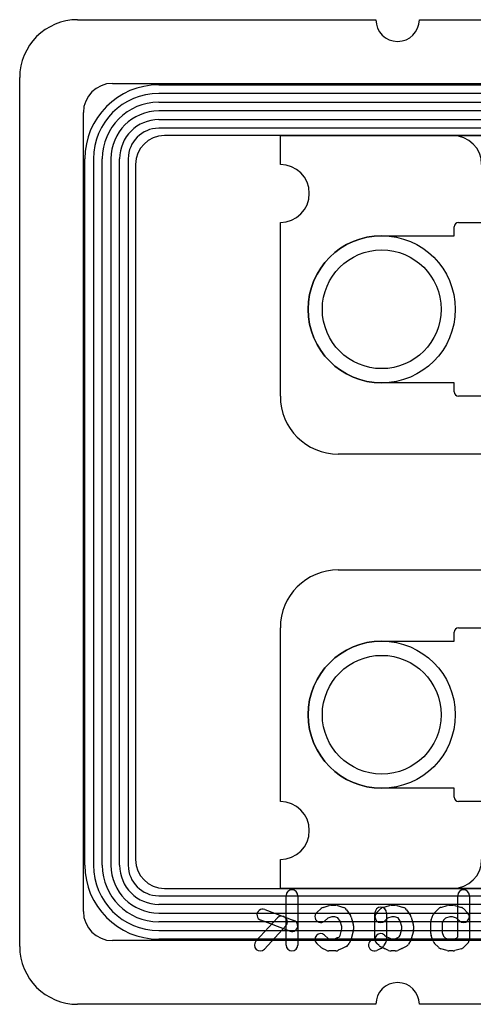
# Model space of a CAD drawing. Extents: x 0 to 29, y 0 to 17.
# Tile 1 of 9: x 0 to 7.8, y 0 to 17. Entities that reach past the tile are written whole.
import ezdxf

# ---------------------------------------------------------------- set-up
doc = ezdxf.new("R2010")
doc.units = 0
for name, color, linetype in [('Hole', 1, 'CONTINUOUS'), ('L1', 3, 'CONTINUOUS'), ('L2', 3, 'CONTINUOUS'), ('L3', 3, 'CONTINUOUS'), ('L4', 3, 'CONTINUOUS'), ('Outline', 7, 'CONTINUOUS'), ('PartsArea-A', 111, 'CONTINUOUS'), ('PartsArea-B', 111, 'CONTINUOUS'), ('PartsSilk-B', 221, 'CONTINUOUS'), ('Resist-A', 2, 'CONTINUOUS'), ('Resist-B', 2, 'CONTINUOUS'), ('Silk-B', 140, 'CONTINUOUS')]:
    doc.layers.add(name, color=color, linetype=linetype)

msp = doc.modelspace()

# ---------------------------------------------------------------- linework, layer by layer
at = {"layer": 'Hole'}
for centre in [(6.25, 12), (6.25, 5)]:
    msp.add_circle(centre, 1.025, dxfattribs=at)
at = {"layer": 'L1'}
for p, q in [((1.6, 15.9), (27.4, 15.9)), ((1.1, 1.6), (1.1, 15.4)), ((7.475, 15), (2.5, 15)), ((2, 14.5), (2, 2.5)), ((2.5, 2), (19.625, 2)), ((27.4, 1.1), (1.6, 1.1))]:
    msp.add_line(p, q, dxfattribs=at)
for centre, start, end in [((1.6, 15.4), 90, 180), ((2.5, 14.5), 90, 180), ((7.475, 14.5), 0, 90), ((2.5, 2.5), 180, -90), ((1.6, 1.6), 180, -90)]:
    msp.add_arc(centre, 0.5, start, end, dxfattribs=at)
at = {"layer": 'L2'}
for p, q in [((2.4, 15.875), (13.3, 15.875)), ((13.3, 15.725), (2.4, 15.725)), ((2.4, 15.575), (11.45294, 15.575)), ((11.45294, 15.425), (2.4, 15.425)), ((2.4, 15.275), (11.10147, 15.275)), ((11.10147, 15.125), (2.4, 15.125)), ((1.125, 2.4), (1.125, 14.6)), ((1.275, 14.6), (1.275, 2.4)), ((1.425, 2.4), (1.425, 14.6)), ((1.575, 14.6), (1.575, 2.4)), ((1.725, 2.4), (1.725, 14.6)), ((1.875, 14.6), (1.875, 2.4)), ((2.4, 1.875), (12.47721, 1.875)), ((12.47721, 1.725), (2.4, 1.725)), ((2.4, 1.575), (12.47721, 1.575)), ((12.47721, 1.425), (2.4, 1.425)), ((2.4, 1.275), (13.60442, 1.275)), ((13.60442, 1.125), (2.4, 1.125))]:
    msp.add_line(p, q, dxfattribs=at)
for centre, radius, start, end in [((2.4, 14.6), 1.275, 90, 180), ((2.4, 14.6), 1.125, 90, 180), ((2.4, 14.6), 0.975, 90, 180), ((2.4, 14.6), 0.825, 90, 180), ((2.4, 14.6), 0.675, 90, 180), ((2.4, 14.6), 0.525, 90, 180), ((2.4, 2.4), 1.275, 180, -90), ((2.4, 2.4), 1.125, 180, -90), ((2.4, 2.4), 0.975, 180, -90), ((2.4, 2.4), 0.825, 180, -90), ((2.4, 2.4), 0.675, 180, -90), ((2.4, 2.4), 0.525, 180, -90)]:
    msp.add_arc(centre, radius, start, end, dxfattribs=at)
at = {"layer": 'L3'}
for p, q in [((2.4, 15.875), (12.70441, 15.875)), ((12.70441, 15.725), (2.4, 15.725)), ((2.4, 15.575), (12.47721, 15.575)), ((12.47721, 15.425), (2.4, 15.425)), ((2.4, 15.275), (12.47719, 15.275)), ((12.47719, 15.125), (2.4, 15.125)), ((1.125, 2.4), (1.125, 14.6)), ((1.275, 14.6), (1.275, 2.4)), ((1.425, 2.4), (1.425, 14.6)), ((1.575, 14.6), (1.575, 2.4)), ((1.725, 2.4), (1.725, 14.6)), ((1.875, 14.6), (1.875, 2.4)), ((2.4, 1.875), (10.20147, 1.875)), ((10.20147, 1.725), (2.4, 1.725)), ((2.4, 1.575), (11.20442, 1.575)), ((11.20442, 1.425), (2.4, 1.425)), ((2.4, 1.275), (13.3, 1.275)), ((13.3, 1.125), (2.4, 1.125))]:
    msp.add_line(p, q, dxfattribs=at)
for centre, radius, start, end in [((2.4, 14.6), 1.275, 90, 180), ((2.4, 14.6), 1.125, 90, 180), ((2.4, 14.6), 0.975, 90, 180), ((2.4, 14.6), 0.825, 90, 180), ((2.4, 14.6), 0.675, 90, 180), ((2.4, 14.6), 0.525, 90, 180), ((2.4, 2.4), 1.275, 180, -90), ((2.4, 2.4), 1.125, 180, -90), ((2.4, 2.4), 0.975, 180, -90), ((2.4, 2.4), 0.825, 180, -90), ((2.4, 2.4), 0.675, 180, -90), ((2.4, 2.4), 0.525, 180, -90)]:
    msp.add_arc(centre, radius, start, end, dxfattribs=at)
at = {"layer": 'L4'}
for p, q in [((1.6, 15.9), (27.4, 15.9)), ((1.1, 1.6), (1.1, 15.4)), ((19.625, 15), (2.5, 15)), ((2, 14.5), (2, 2.5)), ((2.5, 2), (7.475, 2)), ((27.4, 1.1), (1.6, 1.1))]:
    msp.add_line(p, q, dxfattribs=at)
for centre, start, end in [((1.6, 15.4), 90, 180), ((2.5, 14.5), 90, 180), ((2.5, 2.5), 180, -90), ((7.475, 2.5), -90, 0), ((1.6, 1.6), 180, -90)]:
    msp.add_arc(centre, 0.5, start, end, dxfattribs=at)
at = {"layer": 'Outline'}
for p, q in [((1, 17), (6.15, 17)), ((6.9, 17), (9.9, 17)), ((0, 1), (0, 16)), ((6.15, 0), (1, 0)), ((9.9, 0), (6.9, 0))]:
    msp.add_line(p, q, dxfattribs=at)
for centre, radius, start, end in [((1, 16), 1, 90, 180), ((6.525, 17), 0.375, 180, 0), ((1, 1), 1, 180, -90), ((6.525, 0), 0.375, 0, 180)]:
    msp.add_arc(centre, radius, start, end, dxfattribs=at)
at = {"layer": 'PartsArea-A'}
for p, q in [((4.5, 14.5), (4.5, 15)), ((4.5, 15), (24.5, 15)), ((4.5, 10.5), (4.5, 13.5)), ((23.5, 9.5), (5.5, 9.5)), ((5.5, 7.5), (23.5, 7.5)), ((4.5, 3.5), (4.5, 6.5)), ((4.5, 2), (4.5, 2.5)), ((24.5, 2), (4.5, 2))]:
    msp.add_line(p, q, dxfattribs=at)
for centre, radius, start, end in [((4.5, 14), 0.5, -90, 90), ((5.5, 10.5), 1, 180, -90), ((5.5, 6.5), 1, 90, 180), ((4.5, 3), 0.5, -90, 90)]:
    msp.add_arc(centre, radius, start, end, dxfattribs=at)
at = {"layer": 'PartsArea-B'}
for p, q in [((4.5, 14.5), (4.5, 15)), ((4.5, 15), (24.5, 15)), ((4.5, 10.5), (4.5, 13.5)), ((23.5, 9.5), (5.5, 9.5)), ((5.5, 7.5), (23.5, 7.5)), ((4.5, 3.5), (4.5, 6.5)), ((4.5, 2), (4.5, 2.5)), ((24.5, 2), (4.5, 2))]:
    msp.add_line(p, q, dxfattribs=at)
for centre, radius, start, end in [((4.5, 14), 0.5, -90, 90), ((5.5, 10.5), 1, 180, -90), ((5.5, 6.5), 1, 90, 180), ((4.5, 3), 0.5, -90, 90)]:
    msp.add_arc(centre, radius, start, end, dxfattribs=at)
at = {"layer": 'PartsSilk-B'}
for p, q in [((4.6, 1.02222), (4.6, 1.87778)), ((4.8, 1.87778), (4.8, 1.02222)), ((7.56296, 1.16364), (7.56296, 1.87778)), ((7.76296, 1.87778), (7.76296, 1.12222)), ((5.23977, 1.67298), (5.34347, 1.70631)), ((5.37407, 1.71111), (5.45556, 1.71111)), ((5.48616, 1.70631), (5.58986, 1.67298)), ((6.27127, 1.67356), (6.38238, 1.70689)), ((6.41111, 1.71111), (6.48519, 1.71111)), ((6.51392, 1.70689), (6.62503, 1.67356)), ((7.27127, 1.67356), (7.38238, 1.70689)), ((7.41111, 1.71111), (7.48519, 1.71111)), ((7.51392, 1.70689), (7.62503, 1.67356)), ((4.23141, 1.63807), (4.73511, 1.44919)), ((5.1294, 1.58544), (5.20347, 1.65211)), ((5.64246, 1.63325), (5.70913, 1.53325)), ((6.13333, 1.14813), (6.13333, 1.57778)), ((6.16262, 1.58182), (6.22929, 1.64849)), ((6.33333, 1.57778), (6.33333, 1.12222)), ((6.67951, 1.63325), (6.74617, 1.53325)), ((7.10399, 1.46067), (7.14102, 1.54956)), ((7.16262, 1.58182), (7.22929, 1.64849)), ((7.66702, 1.64849), (7.73368, 1.58182)), ((4.07847, 1.09016), (4.44884, 1.49016)), ((4.66489, 1.26193), (4.16119, 1.45081)), ((5.32135, 1.48913), (5.2632, 1.43678)), ((5.38975, 1.51111), (5.32135, 1.48913)), ((5.43988, 1.51111), (5.38975, 1.51111)), ((5.49542, 1.49326), (5.43988, 1.51111)), ((5.53452, 1.43462), (5.49542, 1.49326)), ((5.56296, 1.34074), (5.53452, 1.43462)), ((5.72163, 1.50678), (5.75866, 1.38456)), ((6.35288, 1.48924), (6.30404, 1.4404)), ((6.42579, 1.51111), (6.35288, 1.48924)), ((6.47051, 1.51111), (6.42579, 1.51111)), ((6.53307, 1.49235), (6.47051, 1.51111)), ((6.57155, 1.43462), (6.53307, 1.49235)), ((6.6, 1.34074), (6.57155, 1.43462)), ((6.75866, 1.50678), (6.7957, 1.38456)), ((7.0963, 1.22222), (7.0963, 1.42222)), ((7.31803, 1.45439), (7.2963, 1.40222)), ((7.2963, 1.40222), (7.2963, 1.24014)), ((7.35288, 1.48924), (7.31803, 1.45439)), ((7.42579, 1.51111), (7.35288, 1.48924)), ((7.47051, 1.51111), (7.42579, 1.51111)), ((7.54341, 1.48924), (7.47051, 1.51111)), ((7.59224, 1.4404), (7.54341, 1.48924)), ((4.5956, 1.35428), (4.22523, 0.95428)), ((5.26319, 1.19655), (5.3272, 1.13895)), ((5.53155, 1.18943), (5.56296, 1.30252)), ((5.56296, 1.30252), (5.56296, 1.34074)), ((5.75931, 1.26213), (5.72228, 1.1288)), ((5.76296, 1.35556), (5.76296, 1.28889)), ((6.30022, 1.19656), (6.3272, 1.17228)), ((6.55353, 1.1645), (6.56978, 1.19375)), ((6.56978, 1.19375), (6.6, 1.30252)), ((6.6, 1.30252), (6.6, 1.34074)), ((6.79635, 1.26212), (6.75931, 1.12879)), ((6.8, 1.35556), (6.8, 1.28889)), ((7.2963, 1.24014), (7.31951, 1.17746)), ((5.20348, 0.98123), (5.12941, 1.04789)), ((5.3272, 1.13895), (5.36065, 1.12222)), ((5.36065, 1.12222), (5.43195, 1.12222)), ((5.43195, 1.12222), (5.47749, 1.145)), ((5.48119, 1.14675), (5.52043, 1.16441)), ((5.52043, 1.16441), (5.53155, 1.18943)), ((5.71731, 1.11495), (5.68768, 1.04828)), ((6.08118, 1.11341), (6.125, 1.13313)), ((6.125, 1.13313), (6.13333, 1.14813)), ((6.20348, 1.01455), (6.16644, 1.04788)), ((6.32075, 1.07366), (6.28372, 1.007)), ((6.3272, 1.17228), (6.37994, 1.14591)), ((6.37994, 1.14591), (6.43258, 1.12222)), ((6.43258, 1.12222), (6.46372, 1.12222)), ((6.46372, 1.12222), (6.51636, 1.14591)), ((6.51636, 1.14591), (6.55353, 1.1645)), ((6.75038, 1.107), (6.71335, 1.04033)), ((7.13955, 1.08749), (7.10252, 1.18749)), ((7.22929, 0.98484), (7.16262, 1.0515)), ((7.31951, 1.17746), (7.35288, 1.1441)), ((7.35288, 1.1441), (7.42579, 1.12222)), ((7.42579, 1.12222), (7.47051, 1.12222)), ((7.47051, 1.12222), (7.54341, 1.1441)), ((7.54341, 1.1441), (7.56296, 1.16364)), ((7.73367, 1.05151), (7.66701, 0.98485)), ((5.29231, 0.93278), (5.22564, 0.96612)), ((5.45556, 0.92222), (5.33704, 0.92222)), ((5.56512, 0.96521), (5.50029, 0.93278)), ((5.63733, 0.9977), (5.56512, 0.96521)), ((6.23734, 0.96437), (6.16326, 0.93103)), ((6.29232, 0.96611), (6.22565, 0.99944)), ((6.37006, 0.93103), (6.29599, 0.96437)), ((6.48519, 0.92222), (6.41111, 0.92222)), ((6.60031, 0.96437), (6.52624, 0.93103)), ((6.67065, 0.99944), (6.60398, 0.96611)), ((7.38237, 0.92644), (7.27126, 0.95978)), ((7.48519, 0.92222), (7.41111, 0.92222)), ((7.62504, 0.95978), (7.51393, 0.92644))]:
    msp.add_line(p, q, dxfattribs=at)
for centre, start, end in [((4.7, 1.87778), 0, 180), ((7.66296, 1.87778), 0, 180), ((5.37407, 1.61111), 90, 107.817816), ((5.45556, 1.61111), 72.181111, 90), ((6.41111, 1.61111), 90, 106.697825), ((6.48519, 1.61111), 73.302951, 90), ((7.41111, 1.61111), 90, 106.697825), ((7.48519, 1.61111), 73.302951, 90), ((4.1963, 1.54444), 69.444625, -110.555297), ((5.1963, 1.51111), 131.98849, -48.009796), ((5.27037, 1.57778), 107.818889, 131.990204), ((5.55926, 1.57778), 33.691657, 72.182184), ((5.62593, 1.47778), 16.858399, 33.69139), ((6.23333, 1.57778), 0, 180), ((6.23333, 1.51111), 135, -45), ((6.3, 1.57778), 106.697049, 135), ((6.5963, 1.57778), 33.688478, 73.302175), ((6.66296, 1.47778), 16.858399, 33.687423), ((7.23333, 1.51111), 135, 157.384254), ((7.3, 1.57778), 106.697049, 135), ((7.66296, 1.51111), -135.004051, 44.995703), ((7.5963, 1.57778), 44.995949, 73.302175), ((4.52222, 1.42222), -42.795533, 137.202627), ((4.7, 1.35556), -110.555375, 69.444703), ((5.66296, 1.35556), 0, 16.855666), ((6.7, 1.35556), 0, 16.85996), ((7.1963, 1.42222), 157.386746, 180), ((5.1963, 1.12222), 48.015769, -131.98593), ((5.66296, 1.28889), -15.521964, 0), ((6.23333, 1.12222), 48.019601, -131.982084), ((6.7, 1.28889), -15.527485, 0), ((7.1963, 1.22222), 180, -159.680409), ((4.15185, 1.02222), 137.204467, -42.797373), ((4.7, 1.02222), 180, 0), ((5.52222, 1.05556), 114.224871, 116.570176), ((5.5963, 1.08889), -65.775129, -23.961692), ((5.62593, 1.15556), -23.960744, -15.521673), ((6.12222, 1.02222), 114.230097, -65.769682), ((6.23333, 1.12222), -29.051265, 0), ((6.62593, 1.08889), -63.437511, -29.048766), ((6.66296, 1.15556), -29.051265, -15.525662), ((7.23333, 1.12222), -159.678654, -134.995703), ((7.66296, 1.12222), -45, 0), ((5.27037, 1.05556), -131.984231, -116.568489), ((5.33704, 1.02222), -116.570176, -90), ((5.45556, 1.02222), -90, -63.428073), ((6.27037, 1.08889), -131.980399, -116.561613), ((6.1963, 1.05556), -65.769903, -29.052415), ((6.33704, 1.05556), -116.562489, -114.233213), ((6.41111, 1.02222), -114.235321, -90), ((6.48519, 1.02222), -90, -65.766787), ((6.55926, 1.05556), -65.764679, -63.438387), ((7.3, 1.05556), -134.995949, -106.702556), ((7.41111, 1.02222), -106.702537, -90), ((7.48519, 1.02222), -90, -73.297444), ((7.5963, 1.05556), -73.297463, -45)]:
    msp.add_arc(centre, 0.1, start, end, dxfattribs=at)
at = {"layer": 'Resist-A'}
for p, q in [((7.575, 13.5), (21.425, 13.5)), ((6.25, 13.27), (7.5, 13.27)), ((7.5, 13.27), (7.5, 13.425)), ((7.5, 10.73), (6.25, 10.73)), ((7.5, 10.575), (7.5, 10.73)), ((21.425, 10.5), (7.575, 10.5)), ((7.575, 6.5), (21.425, 6.5)), ((7.5, 6.27), (7.5, 6.425)), ((6.25, 6.27), (7.5, 6.27)), ((7.5, 3.73), (6.25, 3.73)), ((7.5, 3.575), (7.5, 3.73)), ((21.425, 3.5), (7.575, 3.5))]:
    msp.add_line(p, q, dxfattribs=at)
for centre in [(6.25, 12), (6.25, 5)]:
    msp.add_circle(centre, 1.27, dxfattribs=at)
for centre, radius, start, end in [((7.575, 13.425), 0.075, 90, 180), ((6.25, 12), 1.27, 90, -90), ((7.575, 10.575), 0.075, 180, -90), ((7.575, 6.425), 0.075, 90, 180), ((6.25, 5), 1.27, 90, -90), ((7.575, 3.575), 0.075, 180, -90)]:
    msp.add_arc(centre, radius, start, end, dxfattribs=at)
at = {"layer": 'Resist-B'}
for p, q in [((7.575, 13.5), (21.425, 13.5)), ((6.25, 13.27), (7.5, 13.27)), ((7.5, 13.27), (7.5, 13.425)), ((7.5, 10.73), (6.25, 10.73)), ((7.5, 10.575), (7.5, 10.73)), ((21.425, 10.5), (7.575, 10.5)), ((7.575, 6.5), (21.425, 6.5)), ((7.5, 6.27), (7.5, 6.425)), ((6.25, 6.27), (7.5, 6.27)), ((7.5, 3.73), (6.25, 3.73)), ((7.5, 3.575), (7.5, 3.73)), ((21.425, 3.5), (7.575, 3.5))]:
    msp.add_line(p, q, dxfattribs=at)
for centre in [(6.25, 12), (6.25, 5)]:
    msp.add_circle(centre, 1.27, dxfattribs=at)
for centre, radius, start, end in [((7.575, 13.425), 0.075, 90, 180), ((6.25, 12), 1.27, 90, -90), ((7.575, 10.575), 0.075, 180, -90), ((7.575, 6.425), 0.075, 90, 180), ((6.25, 5), 1.27, 90, -90), ((7.575, 3.575), 0.075, 180, -90)]:
    msp.add_arc(centre, radius, start, end, dxfattribs=at)
at = {"layer": 'Silk-B'}
for p, q in [((4.6, 1.02222), (4.6, 1.87778)), ((4.8, 1.87778), (4.8, 1.02222)), ((7.56296, 1.16364), (7.56296, 1.87778)), ((7.76296, 1.87778), (7.76296, 1.12222)), ((5.23977, 1.67298), (5.34347, 1.70631)), ((5.37407, 1.71111), (5.45556, 1.71111)), ((5.48616, 1.70631), (5.58986, 1.67298)), ((6.27127, 1.67356), (6.38238, 1.70689)), ((6.41111, 1.71111), (6.48519, 1.71111)), ((6.51392, 1.70689), (6.62503, 1.67356)), ((7.27127, 1.67356), (7.38238, 1.70689)), ((7.41111, 1.71111), (7.48519, 1.71111)), ((7.51392, 1.70689), (7.62503, 1.67356)), ((4.23141, 1.63807), (4.73511, 1.44919)), ((5.1294, 1.58544), (5.20347, 1.65211)), ((5.64246, 1.63325), (5.70913, 1.53325)), ((6.13333, 1.14813), (6.13333, 1.57778)), ((6.16262, 1.58182), (6.22929, 1.64849)), ((6.33333, 1.57778), (6.33333, 1.12222)), ((6.67951, 1.63325), (6.74617, 1.53325)), ((7.10399, 1.46067), (7.14102, 1.54956)), ((7.16262, 1.58182), (7.22929, 1.64849)), ((7.66702, 1.64849), (7.73368, 1.58182)), ((4.07847, 1.09016), (4.44884, 1.49016)), ((4.66489, 1.26193), (4.16119, 1.45081)), ((5.32135, 1.48913), (5.2632, 1.43678)), ((5.38975, 1.51111), (5.32135, 1.48913)), ((5.43988, 1.51111), (5.38975, 1.51111)), ((5.49542, 1.49326), (5.43988, 1.51111)), ((5.53452, 1.43462), (5.49542, 1.49326)), ((5.56296, 1.34074), (5.53452, 1.43462)), ((5.72163, 1.50678), (5.75866, 1.38456)), ((6.35288, 1.48924), (6.30404, 1.4404)), ((6.42579, 1.51111), (6.35288, 1.48924)), ((6.47051, 1.51111), (6.42579, 1.51111)), ((6.53307, 1.49235), (6.47051, 1.51111)), ((6.57155, 1.43462), (6.53307, 1.49235)), ((6.6, 1.34074), (6.57155, 1.43462)), ((6.75866, 1.50678), (6.7957, 1.38456)), ((7.0963, 1.22222), (7.0963, 1.42222)), ((7.31803, 1.45439), (7.2963, 1.40222)), ((7.2963, 1.40222), (7.2963, 1.24014)), ((7.35288, 1.48924), (7.31803, 1.45439)), ((7.42579, 1.51111), (7.35288, 1.48924)), ((7.47051, 1.51111), (7.42579, 1.51111)), ((7.54341, 1.48924), (7.47051, 1.51111)), ((7.59224, 1.4404), (7.54341, 1.48924)), ((4.5956, 1.35428), (4.22523, 0.95428)), ((5.26319, 1.19655), (5.3272, 1.13895)), ((5.53155, 1.18943), (5.56296, 1.30252)), ((5.56296, 1.30252), (5.56296, 1.34074)), ((5.75931, 1.26213), (5.72228, 1.1288)), ((5.76296, 1.35556), (5.76296, 1.28889)), ((6.30022, 1.19656), (6.3272, 1.17228)), ((6.55353, 1.1645), (6.56978, 1.19375)), ((6.56978, 1.19375), (6.6, 1.30252)), ((6.6, 1.30252), (6.6, 1.34074)), ((6.79635, 1.26212), (6.75931, 1.12879)), ((6.8, 1.35556), (6.8, 1.28889)), ((7.2963, 1.24014), (7.31951, 1.17746)), ((5.20348, 0.98123), (5.12941, 1.04789)), ((5.3272, 1.13895), (5.36065, 1.12222)), ((5.36065, 1.12222), (5.43195, 1.12222)), ((5.43195, 1.12222), (5.47749, 1.145)), ((5.48119, 1.14675), (5.52043, 1.16441)), ((5.52043, 1.16441), (5.53155, 1.18943)), ((5.71731, 1.11495), (5.68768, 1.04828)), ((6.08118, 1.11341), (6.125, 1.13313)), ((6.125, 1.13313), (6.13333, 1.14813)), ((6.20348, 1.01455), (6.16644, 1.04788)), ((6.32075, 1.07366), (6.28372, 1.007)), ((6.3272, 1.17228), (6.37994, 1.14591)), ((6.37994, 1.14591), (6.43258, 1.12222)), ((6.43258, 1.12222), (6.46372, 1.12222)), ((6.46372, 1.12222), (6.51636, 1.14591)), ((6.51636, 1.14591), (6.55353, 1.1645)), ((6.75038, 1.107), (6.71335, 1.04033)), ((7.13955, 1.08749), (7.10252, 1.18749)), ((7.22929, 0.98484), (7.16262, 1.0515)), ((7.31951, 1.17746), (7.35288, 1.1441)), ((7.35288, 1.1441), (7.42579, 1.12222)), ((7.42579, 1.12222), (7.47051, 1.12222)), ((7.47051, 1.12222), (7.54341, 1.1441)), ((7.54341, 1.1441), (7.56296, 1.16364)), ((7.73367, 1.05151), (7.66701, 0.98485)), ((5.29231, 0.93278), (5.22564, 0.96612)), ((5.45556, 0.92222), (5.33704, 0.92222)), ((5.56512, 0.96521), (5.50029, 0.93278)), ((5.63733, 0.9977), (5.56512, 0.96521)), ((6.23734, 0.96437), (6.16326, 0.93103)), ((6.29232, 0.96611), (6.22565, 0.99944)), ((6.37006, 0.93103), (6.29599, 0.96437)), ((6.48519, 0.92222), (6.41111, 0.92222)), ((6.60031, 0.96437), (6.52624, 0.93103)), ((6.67065, 0.99944), (6.60398, 0.96611)), ((7.38237, 0.92644), (7.27126, 0.95978)), ((7.48519, 0.92222), (7.41111, 0.92222)), ((7.62504, 0.95978), (7.51393, 0.92644))]:
    msp.add_line(p, q, dxfattribs=at)
for centre, start, end in [((4.7, 1.87778), 0, 180), ((7.66296, 1.87778), 0, 180), ((5.37407, 1.61111), 90, 107.817816), ((5.45556, 1.61111), 72.181111, 90), ((6.41111, 1.61111), 90, 106.697825), ((6.48519, 1.61111), 73.302951, 90), ((7.41111, 1.61111), 90, 106.697825), ((7.48519, 1.61111), 73.302951, 90), ((4.1963, 1.54444), 69.444625, -110.555297), ((5.1963, 1.51111), 131.98849, -48.009796), ((5.27037, 1.57778), 107.818889, 131.990204), ((5.55926, 1.57778), 33.691657, 72.182184), ((5.62593, 1.47778), 16.858399, 33.69139), ((6.23333, 1.57778), 0, 180), ((6.23333, 1.51111), 135, -45), ((6.3, 1.57778), 106.697049, 135), ((6.5963, 1.57778), 33.688478, 73.302175), ((6.66296, 1.47778), 16.858399, 33.687423), ((7.23333, 1.51111), 135, 157.384254), ((7.3, 1.57778), 106.697049, 135), ((7.66296, 1.51111), -135.004051, 44.995703), ((7.5963, 1.57778), 44.995949, 73.302175), ((4.52222, 1.42222), -42.795533, 137.202627), ((4.7, 1.35556), -110.555375, 69.444703), ((5.66296, 1.35556), 0, 16.855666), ((6.7, 1.35556), 0, 16.85996), ((7.1963, 1.42222), 157.386746, 180), ((5.1963, 1.12222), 48.015769, -131.98593), ((5.66296, 1.28889), -15.521964, 0), ((6.23333, 1.12222), 48.019601, -131.982084), ((6.7, 1.28889), -15.527485, 0), ((7.1963, 1.22222), 180, -159.680409), ((4.15185, 1.02222), 137.204467, -42.797373), ((4.7, 1.02222), 180, 0), ((5.52222, 1.05556), 114.224871, 116.570176), ((5.5963, 1.08889), -65.775129, -23.961692), ((5.62593, 1.15556), -23.960744, -15.521673), ((6.12222, 1.02222), 114.230097, -65.769682), ((6.23333, 1.12222), -29.051265, 0), ((6.62593, 1.08889), -63.437511, -29.048766), ((6.66296, 1.15556), -29.051265, -15.525662), ((7.23333, 1.12222), -159.678654, -134.995703), ((7.66296, 1.12222), -45, 0), ((5.27037, 1.05556), -131.984231, -116.568489), ((5.33704, 1.02222), -116.570176, -90), ((5.45556, 1.02222), -90, -63.428073), ((6.27037, 1.08889), -131.980399, -116.561613), ((6.1963, 1.05556), -65.769903, -29.052415), ((6.33704, 1.05556), -116.562489, -114.233213), ((6.41111, 1.02222), -114.235321, -90), ((6.48519, 1.02222), -90, -65.766787), ((6.55926, 1.05556), -65.764679, -63.438387), ((7.3, 1.05556), -134.995949, -106.702556), ((7.41111, 1.02222), -106.702537, -90), ((7.48519, 1.02222), -90, -73.297444), ((7.5963, 1.05556), -73.297463, -45)]:
    msp.add_arc(centre, 0.1, start, end, dxfattribs=at)

doc.saveas('drawing.dxf')
